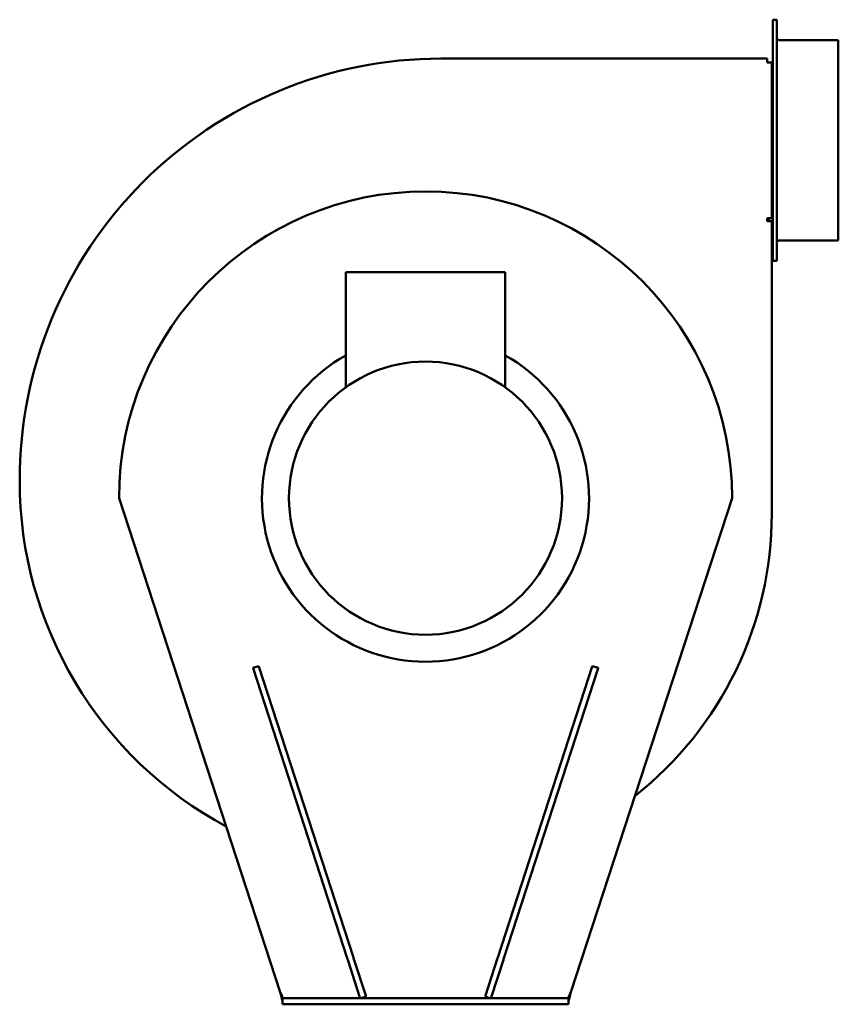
# Model space of a CAD drawing. Header units: millimetres. Extents: x 220 to 620, y 56 to 538.
import ezdxf

# ---------------------------------------------------------------- set-up
doc = ezdxf.new("R2010")
doc.units = ezdxf.units.MM
doc.header["$LTSCALE"] = 2
doc.layers.add('Widoczne (ISO)', color=7, linetype='Continuous', lineweight=50)

msp = doc.modelspace()

# ---------------------------------------------------------------- linework, layer by layer
at = {"layer": 'Widoczne (ISO)'}
for p, q in [((588.27, 419.8), (588.27, 537.8)), ((590.27, 537.8), (588.27, 537.8)), ((590.27, 537.8), (590.27, 419.8)), ((620.27, 527.8), (591.27, 527.8)), ((620.27, 429.8), (620.27, 527.8)), ((425.83, 518.8), (585.52, 518.8)), ((585.52, 516.8), (585.52, 518.8)), ((586.27, 516.8), (585.52, 516.8)), ((586.27, 516.8), (587.77, 516.8)), ((587.77, 516.8), (588.27, 516.8)), ((587.77, 516.8), (587.77, 440.8)), ((585.52, 440.8), (586.27, 440.8)), ((585.52, 439.3), (585.52, 440.8)), ((587.72, 439.3), (585.52, 439.3)), ((586.27, 439.3), (586.27, 440.8)), ((586.27, 440.8), (587.77, 440.8)), ((587.72, 439.3), (587.72, 296.1)), ((587.72, 438.8), (588.27, 438.8)), ((588.27, 440.8), (587.77, 440.8)), ((620.27, 429.8), (591.27, 429.8)), ((590.27, 419.8), (588.27, 419.8)), ((379.29, 414.27), (457.29, 414.27)), ((379.29, 358), (379.29, 414.27)), ((457.29, 358), (457.29, 414.27)), ((347.22, 62.2), (268.32, 303.8)), ((568.32, 303.8), (489.43, 62.2)), ((336.7, 221.65), (333.84, 220.72)), ((336.7, 221.65), (336.74, 221.51)), ((499.91, 221.51), (499.95, 221.65)), ((502.81, 220.72), (499.95, 221.65)), ((333.89, 220.58), (333.84, 220.72)), ((333.89, 220.58), (380.15, 78.2)), ((383, 79.13), (336.74, 221.51)), ((499.91, 221.51), (453.65, 79.13)), ((456.5, 78.2), (502.76, 220.58)), ((502.81, 220.72), (502.76, 220.58)), ((380.26, 77.87), (380.15, 78.2)), ((380.26, 77.87), (386.22, 59.52)), ((383, 79.13), (383.11, 78.79)), ((389.07, 60.44), (383.11, 78.79)), ((453.54, 78.79), (447.58, 60.44)), ((450.43, 59.52), (456.39, 77.87)), ((453.54, 78.79), (453.65, 79.13)), ((456.5, 78.2), (456.39, 77.87)), ((348.32, 60.08), (348.32, 59.2)), ((348.32, 59.2), (349.32, 59.2)), ((348.32, 59.2), (348.32, 56.2)), ((487.32, 59.2), (349.32, 59.2)), ((386.33, 59.2), (386.22, 59.52)), ((386.85, 59.2), (388.75, 59.81)), ((389.18, 60.12), (388.75, 59.81)), ((389.07, 60.44), (389.18, 60.12)), ((447.47, 60.12), (447.58, 60.44)), ((447.9, 59.81), (447.47, 60.12)), ((447.9, 59.81), (449.8, 59.2)), ((450.43, 59.52), (450.33, 59.2)), ((487.32, 59.2), (488.32, 59.2)), ((488.32, 59.2), (488.32, 60.08)), ((488.32, 56.2), (488.32, 59.2)), ((349.32, 56.2), (348.32, 56.2)), ((349.32, 56.2), (487.32, 56.2)), ((488.32, 56.2), (487.32, 56.2))]:
    msp.add_line(p, q, dxfattribs=at)
msp.add_circle((418.29, 303.77), 66.8, dxfattribs=at)
for centre, radius, start, end in [((591.27, 528.8), 1, 180, 270), ((425.83, 312.7), 206.1, 90, 180.0991), ((418.32, 303.8), 150, 0, 180), ((591.27, 428.8), 1, 90, 180), ((418.29, 303.77), 80, 119.1764, 60.8236), ((411.33, 312), 191.6, 179.8972, 241.8002), ((412.03, 296.1), 175.7, 308.2255, 0)]:
    msp.add_arc(centre, radius, start, end, dxfattribs=at)
msp.add_ellipse((448.05, 60.28), major_axis=(0.15, 0.466), ratio=0.00001, start_param=3.141592, end_param=3.160065, dxfattribs=at)
for points in [[(348.32, 57.95), (347.96, 59.06), (347.59, 60.63), (347.22, 62.2)], [(347.22, 62.2), (347.59, 61.41), (347.96, 60.63), (348.32, 60.08)], [(489.43, 62.2), (489.06, 60.63), (488.69, 59.06), (488.32, 57.95)], [(488.32, 60.08), (488.69, 60.63), (489.06, 61.41), (489.43, 62.2)]]:
    msp.add_open_spline(points, degree=3, dxfattribs=at)

doc.saveas('drawing.dxf')
